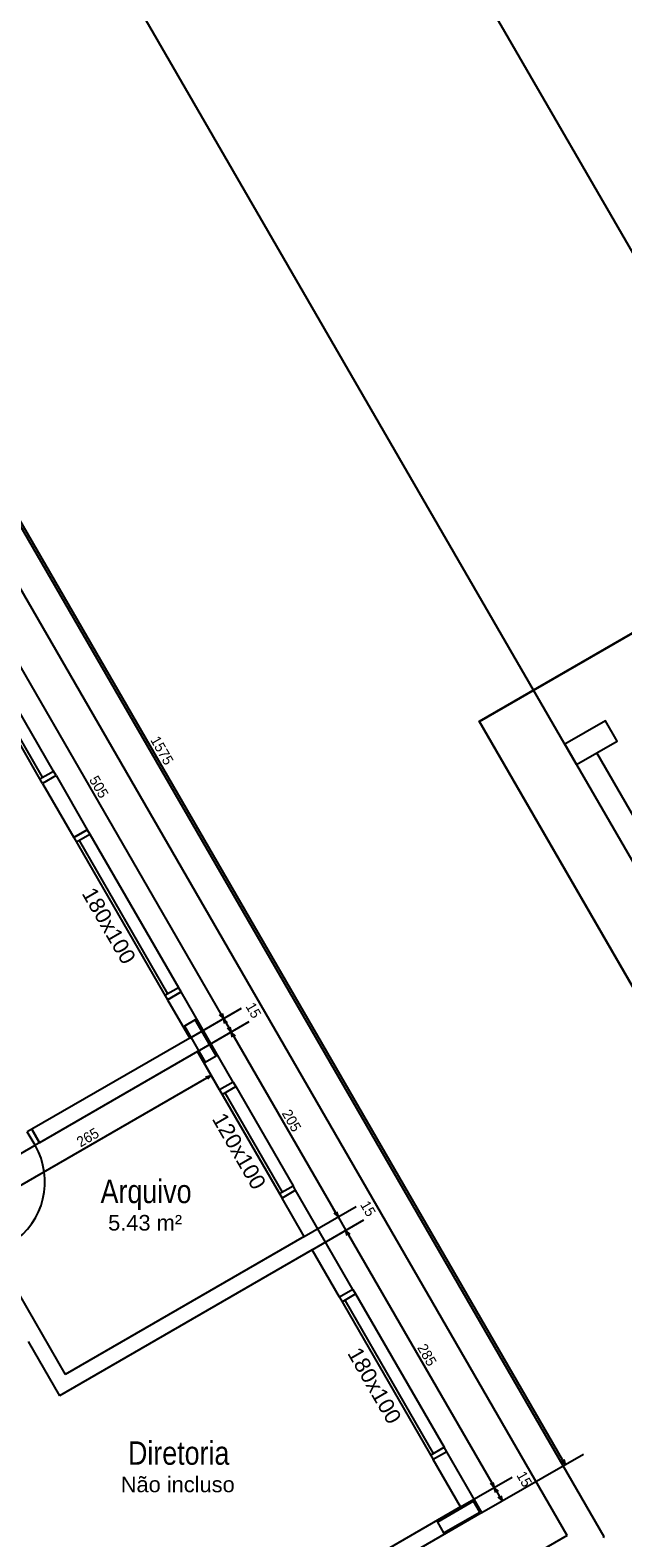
# Model space of a CAD drawing. Header units: millimetres. Extents: x -109 to 627, y -178 to 173.
# Tile 77 of 178: x 37.58 to 43.27, y 29.72 to 44.21. Entities that reach past the tile are written whole.
import ezdxf

# ---------------------------------------------------------------- set-up
doc = ezdxf.new("R2010")
doc.units = ezdxf.units.MM
for name, color, linetype in [('A-PAREDE', 5, 'Continuous'), ('A-PISOS-NIVEL', 1, 'Continuous'), ('A-PORTA', 3, 'Continuous')]:
    doc.layers.add(name, color=color, linetype=linetype)
doc.layers.add('ARQ -SIMBOLO_PORTA', color=2, linetype='Continuous', lineweight=9)
doc.layers.add('ARQ -TEXTO_AMBIENTE', color=2, linetype='Continuous', lineweight=5)
doc.styles.add('Arial Narrow', font='ARIALN.TTF', dxfattribs={"height": 0.225})
doc.styles.add('Arial_2', font='arial.ttf', dxfattribs={"height": 0.15})
doc.styles.add('GULIM', font='Gulim.ttf')
doc.dimstyles.new('GULIM-100', dxfattribs={"dimtxt": 0.1, "dimasz": 0.05, "dimexe": 0.2, "dimexo": 0, "dimgap": 0.025, "dimtad": 1, "dimdec": 0, "dimlfac": 100, "dimzin": 12, "dimdsep": 46, "dimtxsty": 'GULIM', "dimblk": 'OPEN30', "dimcen": 0, "dimclrd": 152, "dimclre": 152, "dimclrt": 152, "dimaunit": 1, "dimadec": 0, "dimazin": 0, "dimtfac": 1.875, "dimtdec": 0, "dimtmove": 2, "dimatfit": 3, "dimldrblk": 'OPEN30', "dimfxl": 0, "dimtolj": 1, "dimtzin": 12, "dimlwd": -1, "dimarcsym": 0})

# ---------------------------------------------------------------- blocks, each defined once
blk = doc.blocks.new('P-PM701')
at = {"layer": 'A-PORTA', "color": 2}
for p, q in [((-0.14, 0.66), (-0.14, 0.74)), ((-0.12, 0.66), (-0.12, 0.74)), ((-0.11, 0.77), (-0.095, 0.77)), ((-0.11, 0.75), (-0.095, 0.75)), ((-0.095, 0.735), (-0.095, 0.785)), ((-0.095, 0.785), (-0.09, 0.785)), ((-0.095, 0.735), (-0.09, 0.735)), ((-0.09, 0.15), (-0.09, 0.85)), ((-0.09, 0.85), (-0.05, 0.85)), ((-0.05, 0.15), (-0.05, 0.85)), ((-0.045, 0.785), (-0.05, 0.785)), ((-0.045, 0.735), (-0.05, 0.735)), ((-0.045, 0.735), (-0.045, 0.785)), ((-0.03, 0.77), (-0.045, 0.77)), ((-0.03, 0.75), (-0.045, 0.75)), ((-0.02, 0.66), (-0.02, 0.74)), ((0, 0.66), (0, 0.74)), ((-0.8, 0.15), (-0.75, 0.15)), ((-0.8, 0.15), (-0.8, 0)), ((-0.75, 0.15), (-0.75, 0)), ((-0.09, 0.15), (-0.05, 0.15)), ((-0.05, 0.15), (-0.05, 0)), ((-0.05, 0.15), (0, 0.15)), ((0, 0.15), (0, 0)), ((-0.8, 0), (-0.75, 0)), ((-0.05, 0), (0, 0))]:
    blk.add_line(p, q, dxfattribs=at)
for centre, radius, start, end in [((-0.05, 0.151), 0.7, 92.866, 180.0717), ((-0.11, 0.74), 0.03, 90, 180), ((-0.11, 0.74), 0.01, 90, 180), ((-0.03, 0.74), 0.03, 0, 90), ((-0.03, 0.74), 0.01, 0, 90), ((-0.13, 0.66), 0.01, 180, 0), ((-0.01, 0.66), 0.01, 180, 360)]:
    blk.add_arc(centre, radius, start, end, dxfattribs=at)
blk = doc.blocks.new('_Open30')
at = {"color": 0, "linetype": 'ByBlock', "lineweight": -2}
for p, q in [((-1, 0.27), (0, 0)), ((0, 0), (-1, -0.27)), ((0, 0), (-1, 0))]:
    blk.add_line(p, q, dxfattribs=at)
blk = doc.blocks.new('*D787')
at = {"color": 152, "lineweight": -2, "transparency": 16777216}
for p, q in [((36.589, 38.897), (37.086, 39.184)), ((39.114, 34.523), (39.611, 34.811))]:
    blk.add_line(p, q, dxfattribs=at)
at = {"color": 152, "transparency": 16777216}
blk.add_line((36.938, 39.041), (39.413, 34.754), dxfattribs=at)
at = {"layer": 'Defpoints', "color": 0, "transparency": 16777216}
for p in [(36.589, 38.897), (39.438, 34.711), (39.114, 34.523)]:
    blk.add_point(p, dxfattribs=at)
at = {"color": 152, "transparency": 16777216, "xscale": 0.05, "yscale": 0.05, "zscale": 0.05}
for p, rotation in [((36.913, 39.084), 119.9999999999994), ((39.438, 34.711), 299.9999999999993)]:
    blk.add_blockref('_Open30', p, dxfattribs=dict(at, rotation=rotation))
at = {"color": 152, "transparency": 16777216, "insert": (38.242, 36.936), "char_height": 0.1, "attachment_point": 5, "rotation": 300, "style": 'GULIM'}
blk.add_mtext('\\A1;505', dxfattribs=at)
blk = doc.blocks.new('*D788')
at = {"color": 152, "lineweight": -2, "transparency": 16777216}
for p, q in [((39.114, 34.523), (39.611, 34.811)), ((39.189, 34.393), (39.686, 34.681))]:
    blk.add_line(p, q, dxfattribs=at)
at = {"color": 152, "transparency": 16777216}
blk.add_line((39.463, 34.667), (39.488, 34.624), dxfattribs=at)
at = {"layer": 'Defpoints', "color": 0, "transparency": 16777216}
for p in [(39.114, 34.523), (39.513, 34.581), (39.189, 34.393)]:
    blk.add_point(p, dxfattribs=at)
at = {"color": 152, "transparency": 16777216, "xscale": 0.05, "yscale": 0.05, "zscale": 0.05}
for p, rotation in [((39.438, 34.711), 119.9999999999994), ((39.513, 34.581), 299.9999999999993)]:
    blk.add_blockref('_Open30', p, dxfattribs=dict(at, rotation=rotation))
at = {"color": 152, "transparency": 16777216, "insert": (39.726, 34.79), "char_height": 0.1, "attachment_point": 5, "rotation": 300, "style": 'GULIM'}
blk.add_mtext('\\A1;15', dxfattribs=at)
blk = doc.blocks.new('*D789')
at = {"color": 152, "lineweight": -2, "transparency": 16777216}
for p, q in [((39.189, 34.393), (39.686, 34.681)), ((40.214, 32.618), (40.711, 32.905))]:
    blk.add_line(p, q, dxfattribs=at)
at = {"color": 152, "transparency": 16777216}
blk.add_line((39.538, 34.537), (40.513, 32.849), dxfattribs=at)
at = {"layer": 'Defpoints', "color": 0, "transparency": 16777216}
for p in [(39.189, 34.393), (40.538, 32.805), (40.214, 32.618)]:
    blk.add_point(p, dxfattribs=at)
at = {"color": 152, "transparency": 16777216, "xscale": 0.05, "yscale": 0.05, "zscale": 0.05}
for p, rotation in [((39.513, 34.581), 119.9999999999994), ((40.538, 32.805), 299.9999999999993)]:
    blk.add_blockref('_Open30', p, dxfattribs=dict(at, rotation=rotation))
at = {"color": 152, "transparency": 16777216, "insert": (40.092, 33.731), "char_height": 0.1, "attachment_point": 5, "rotation": 300, "style": 'GULIM'}
blk.add_mtext('\\A1;205', dxfattribs=at)
blk = doc.blocks.new('*D790')
at = {"color": 152, "lineweight": -2, "transparency": 16777216}
for p, q in [((40.214, 32.618), (40.711, 32.905)), ((40.289, 32.488), (40.786, 32.776))]:
    blk.add_line(p, q, dxfattribs=at)
at = {"color": 152, "transparency": 16777216}
for p, q in [((40.513, 32.849), (40.488, 32.892)), ((40.538, 32.805), (40.613, 32.676)), ((40.638, 32.632), (40.663, 32.589))]:
    blk.add_line(p, q, dxfattribs=at)
at = {"layer": 'Defpoints', "color": 0, "transparency": 16777216}
for p in [(40.214, 32.618), (40.613, 32.676), (40.289, 32.488)]:
    blk.add_point(p, dxfattribs=at)
at = {"color": 152, "transparency": 16777216, "xscale": 0.05, "yscale": 0.05, "zscale": 0.05}
for p, rotation in [((40.538, 32.805), 299.9999999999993), ((40.613, 32.676), 119.9999999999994)]:
    blk.add_blockref('_Open30', p, dxfattribs=dict(at, rotation=rotation))
at = {"color": 152, "transparency": 16777216, "insert": (40.826, 32.885), "char_height": 0.1, "attachment_point": 5, "rotation": 300, "style": 'GULIM'}
blk.add_mtext('\\A1;15', dxfattribs=at)
blk = doc.blocks.new('*D791')
at = {"color": 152, "lineweight": -2, "transparency": 16777216}
for p, q in [((40.289, 32.488), (40.786, 32.776)), ((41.714, 30.02), (42.211, 30.307))]:
    blk.add_line(p, q, dxfattribs=at)
at = {"color": 152, "transparency": 16777216}
blk.add_line((40.638, 32.632), (42.013, 30.251), dxfattribs=at)
at = {"layer": 'Defpoints', "color": 0, "transparency": 16777216}
for p in [(40.289, 32.488), (42.038, 30.207), (41.714, 30.02)]:
    blk.add_point(p, dxfattribs=at)
at = {"color": 152, "transparency": 16777216, "xscale": 0.05, "yscale": 0.05, "zscale": 0.05}
for p, rotation in [((40.613, 32.676), 119.9999999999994), ((42.038, 30.207), 299.9999999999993)]:
    blk.add_blockref('_Open30', p, dxfattribs=dict(at, rotation=rotation))
at = {"color": 152, "transparency": 16777216, "insert": (41.392, 31.48), "char_height": 0.1, "attachment_point": 5, "rotation": 300, "style": 'GULIM'}
blk.add_mtext('\\A1;285', dxfattribs=at)
blk = doc.blocks.new('*D792')
at = {"color": 152, "lineweight": -2, "transparency": 16777216}
for p, q in [((41.714, 30.02), (42.211, 30.307)), ((41.919, 29.965), (42.286, 30.177))]:
    blk.add_line(p, q, dxfattribs=at)
at = {"color": 152, "transparency": 16777216}
blk.add_line((42.063, 30.164), (42.088, 30.121), dxfattribs=at)
at = {"layer": 'Defpoints', "color": 0, "transparency": 16777216}
for p in [(41.714, 30.02), (42.113, 30.077), (41.919, 29.965)]:
    blk.add_point(p, dxfattribs=at)
at = {"color": 152, "transparency": 16777216, "xscale": 0.05, "yscale": 0.05, "zscale": 0.05}
for p, rotation in [((42.038, 30.207), 119.9999999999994), ((42.113, 30.077), 299.9999999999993)]:
    blk.add_blockref('_Open30', p, dxfattribs=dict(at, rotation=rotation))
at = {"color": 152, "transparency": 16777216, "insert": (42.326, 30.287), "char_height": 0.1, "attachment_point": 5, "rotation": 300, "style": 'GULIM'}
blk.add_mtext('\\A1;15', dxfattribs=at)
blk = doc.blocks.new('*D793')
at = {"color": 152, "lineweight": -2, "transparency": 16777216}
for p, q in [((34.044, 43.605), (35.018, 44.167)), ((41.919, 29.965), (42.893, 30.527))]:
    blk.add_line(p, q, dxfattribs=at)
at = {"color": 152, "transparency": 16777216}
blk.add_line((42.694, 30.471), (34.869, 44.024), dxfattribs=at)
at = {"layer": 'Defpoints', "color": 0, "transparency": 16777216}
for p in [(34.844, 44.067), (34.044, 43.605), (41.919, 29.965)]:
    blk.add_point(p, dxfattribs=at)
at = {"color": 152, "transparency": 16777216, "xscale": 0.05, "yscale": 0.05, "zscale": 0.05}
for p, rotation in [((34.844, 44.067), 119.9999999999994), ((42.719, 30.427), 299.9999999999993)]:
    blk.add_blockref('_Open30', p, dxfattribs=dict(at, rotation=rotation))
at = {"color": 152, "transparency": 16777216, "insert": (38.848, 37.286), "char_height": 0.1, "attachment_point": 5, "rotation": 300, "style": 'GULIM'}
blk.add_mtext('\\A1;1575', dxfattribs=at)
blk = doc.blocks.new('*D806')
at = {"color": 152, "lineweight": -2, "transparency": 16777216}
for p, q in [((36.135, 30.783), (36.515, 31.002)), ((37.86, 27.795), (38.24, 28.014))]:
    blk.add_line(p, q, dxfattribs=at)
at = {"color": 152, "transparency": 16777216}
blk.add_line((36.367, 30.859), (38.042, 27.958), dxfattribs=at)
at = {"layer": 'Defpoints', "color": 0, "transparency": 16777216}
for p in [(36.135, 30.783), (38.067, 27.914), (37.86, 27.795)]:
    blk.add_point(p, dxfattribs=at)
at = {"color": 152, "transparency": 16777216, "xscale": 0.05, "yscale": 0.05, "zscale": 0.05}
for p, rotation in [((36.342, 30.902), 119.9999999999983), ((38.067, 27.914), 299.9999999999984)]:
    blk.add_blockref('_Open30', p, dxfattribs=dict(at, rotation=rotation))
at = {"color": 152, "transparency": 16777216, "insert": (37.27, 29.446), "char_height": 0.1, "attachment_point": 5, "rotation": 300, "style": 'GULIM'}
blk.add_mtext('\\A1;345', dxfattribs=at)
blk = doc.blocks.new('*D809')
at = {"color": 152, "lineweight": -2, "transparency": 16777216}
for p, q in [((39.189, 34.393), (39.42, 33.992)), ((36.894, 33.068), (37.125, 32.667))]:
    blk.add_line(p, q, dxfattribs=at)
at = {"color": 152, "transparency": 16777216}
blk.add_line((37.069, 32.865), (39.277, 34.14), dxfattribs=at)
at = {"layer": 'Defpoints', "color": 0, "transparency": 16777216}
for p in [(39.189, 34.393), (39.32, 34.165), (36.894, 33.068)]:
    blk.add_point(p, dxfattribs=at)
at = {"color": 152, "transparency": 16777216, "xscale": 0.05, "yscale": 0.05, "zscale": 0.05}
for p, rotation in [((39.32, 34.165), 29.99999999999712), ((37.025, 32.84), 209.9999999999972)]:
    blk.add_blockref('_Open30', p, dxfattribs=dict(at, rotation=rotation))
at = {"color": 152, "transparency": 16777216, "insert": (38.135, 33.569), "char_height": 0.1, "attachment_point": 5, "rotation": 30, "style": 'GULIM'}
blk.add_mtext('\\A1;265', dxfattribs=at)

msp = doc.modelspace()

# ---------------------------------------------------------------- hatches: boundary and pattern name
h = msp.add_hatch()
h.set_pattern_fill('_USER', color=1, scale=2, angle=60, pattern_type=0)
h.set_pattern_definition([(60, (-25.5503, -98.689), (-1.73205, 1), [])])
h.paths.add_polyline_path([(32.24152, 55.32952), (32.20231, 55.27834), (32.53378, 53.94893, -0.06116576), (32.58217, 53.95487, -0.41421356), (32.78217, 53.75487), (33.41002, 53.75487, -0.02346088), (33.1173, 54.12125)])
h.paths.add_polyline_path([(32.20231, 55.27834), (31.72955, 54.66131), (32.38226, 53.7608, -0.33604975), (32.53378, 53.94893)])
h.paths.add_polyline_path([(33.41002, 53.75487), (32.78217, 53.75487, -0.41421356), (32.58217, 53.55487), (32.58217, 53.49066, 0.22887091), (37.10896, 51.24921), (45.12845, 50.88265), (61.3367, 50.88265), (60.54748, 51.29066, 0.11737763), (58.30012, 51.84887), (37.11684, 52.05586, -0.21314438)])
h.paths.add_polyline_path([(61.3367, 50.88265), (45.12845, 50.88265), (58.07698, 50.29078, -0.11737763), (59.96176, 49.82263), (61.41507, 48.8419), (61.98434, 49.17068), (62.65949, 48.00212), (64.88626, 46.49943, -0.27843453), (67.15371, 42.80561), (67.85014, 39.01805), (69.34943, 36.42305), (69.29492, 43.76169, 0.27843453), (66.59128, 48.16611)])
h.paths.add_polyline_path([(33.14242, 53.68244), (34.33563, 53.68244), (34.33563, 54.19762), (33.14242, 54.19762)], flags=9)
h.paths.add_polyline_path([(62.48233, 49.23096), (62.58565, 49.05206), (62.74702, 49.14526), (62.6437, 49.32416)], flags=24)
h.paths.add_polyline_path([(62.68661, 48.87274), (62.78993, 48.69384), (62.9513, 48.78704), (62.84798, 48.96594)], flags=24)
h = msp.add_hatch()
h.set_pattern_fill('_USER', color=1, angle=60, pattern_type=0)
h.set_pattern_definition([(60, (-25.5503, -98.689), (-0.8660254, 0.5), [])])
h.paths.add_polyline_path([(32.52712, 53.5626, -0.34296907), (32.38226, 53.7608), (31.72955, 54.66131), (29.14804, 51.29204), (33.68823, 50.88265), (45.12845, 50.88265), (37.10896, 51.24921, -0.23297894)])
h.paths.add_polyline_path([(45.12845, 50.88265), (33.68823, 50.88265), (60.72706, 48.44453), (61.41507, 48.8419), (59.96176, 49.82263, 0.11737763), (58.07698, 50.29078)])
h.paths.add_polyline_path([(64.88626, 46.49943), (62.65949, 48.00212), (67.85014, 39.01805), (67.15371, 42.80561, 0.27843453)])

# ---------------------------------------------------------------- linework, layer by layer
at = {"layer": 'A-PAREDE', "color": 252}
for p, q in [((34.37797, 44.82567), (43.08984, 29.73627)), ((42.73816, 29.74539), (34.26316, 44.42452)), ((37.83104, 37.04476), (37.70114, 36.96976)), ((38.00114, 36.45015), (38.13104, 36.52515)), ((38.13104, 36.52515), (38.00114, 36.45015)), ((38.90114, 34.8913), (39.03104, 34.9663)), ((39.03104, 34.9663), (38.90114, 34.8913)), ((39.21563, 34.49553), (39.21563, 34.49553)), ((39.53104, 34.10028), (39.40114, 34.02528)), ((40.13104, 33.06105), (40.00114, 32.98605)), ((40.68104, 32.10842), (40.55114, 32.03342)), ((41.58104, 30.54957), (41.45114, 30.47457)), ((41.69485, 29.92246), (41.69485, 29.92246)), ((42.73816, 29.74539), (36.26462, 26.00789))]:
    msp.add_line(p, q, dxfattribs=at)
at = {"layer": 'A-PAREDE', "color": 2}
for p, q in [((37.70114, 36.96976), (36.80114, 38.52861)), ((37.80604, 37.08807), (36.95604, 38.56031)), ((37.70212, 37.02807), (36.85212, 38.50031)), ((37.67614, 37.01307), (37.80604, 37.08807)), ((37.83104, 37.04476), (37.80604, 37.08807)), ((38.13104, 36.52515), (38.15604, 36.48185)), ((38.00114, 36.45015), (38.90114, 34.8913)), ((38.02614, 36.40685), (38.15604, 36.48185)), ((38.05212, 36.42185), (38.90212, 34.9496)), ((38.15604, 36.48185), (39.00604, 35.0096)), ((38.87614, 34.9346), (39.00604, 35.0096)), ((39.03104, 34.9663), (39.00604, 35.0096)), ((39.42614, 33.98198), (39.55604, 34.05698)), ((39.53104, 34.10028), (39.55604, 34.05698)), ((39.55604, 34.05698), (40.10604, 33.10435)), ((39.40114, 34.02528), (40.00114, 32.98605)), ((39.45212, 33.99698), (40.00212, 33.04435)), ((39.97614, 33.02935), (40.10604, 33.10435)), ((40.13104, 33.06105), (40.10604, 33.10435)), ((40.55114, 32.03342), (41.45114, 30.47457)), ((40.57614, 31.99012), (40.70604, 32.06512)), ((40.68104, 32.10842), (40.70604, 32.06512)), ((40.70604, 32.06512), (41.55604, 30.59288)), ((40.60212, 32.00512), (41.45212, 30.53288)), ((41.42614, 30.51788), (41.55604, 30.59288)), ((41.58104, 30.54957), (41.55604, 30.59288))]:
    msp.add_line(p, q, dxfattribs=at)
at = {"layer": 'A-PAREDE', "color": 4}
for p, q in [((42.82837, 37.1503), (46.11978, 31.45264)), ((37.83104, 37.04476), (37.70114, 36.96976)), ((37.70114, 36.96976), (38.00114, 36.45015)), ((37.83104, 37.04476), (38.13104, 36.52515)), ((38.13104, 36.52515), (38.00114, 36.45015)), ((39.03104, 34.9663), (38.90114, 34.8913)), ((39.53104, 34.10028), (39.03104, 34.9663)), ((38.90114, 34.8913), (39.11364, 34.52324)), ((39.11364, 34.52324), (37.59809, 33.64824)), ((39.18864, 34.39334), (37.67309, 33.51834)), ((39.40114, 34.02528), (39.18864, 34.39334)), ((39.53104, 34.10028), (39.40114, 34.02528)), ((37.59809, 33.64824), (37.67309, 33.51834)), ((36.89367, 33.06834), (37.91867, 31.29299)), ((40.13104, 33.06105), (40.00114, 32.98605)), ((40.68104, 32.10842), (40.13104, 33.06105)), ((40.21364, 32.61799), (40.00114, 32.98605)), ((40.21364, 32.61799), (37.91867, 31.29299)), ((40.28864, 32.48808), (37.86377, 31.08808)), ((40.55114, 32.03342), (40.28864, 32.48808)), ((40.68104, 32.10842), (40.55114, 32.03342)), ((37.56377, 31.6077), (37.86377, 31.08808)), ((41.58104, 30.54957), (41.45114, 30.47457)), ((41.71364, 30.01991), (41.45114, 30.47457)), ((41.91854, 29.96501), (41.58104, 30.54957)), ((41.71364, 30.01991), (37.85983, 27.79491)), ((41.91854, 29.96501), (37.80492, 27.59001))]:
    msp.add_line(p, q, dxfattribs=at)
at = {"layer": 'A-PAREDE', "color": 1}
msp.add_line((36.98027, 33.11834), (37.62979, 33.49334), dxfattribs=at)
at = {"layer": 'A-PAREDE', "color": 252}
for points in [[(78.58877, 20.4212), (58.49878, 8.8181), (41.89434, 37.56758), (61.98434, 49.17068)], [(78.59321, 20.42376), (58.505, 8.81756), (41.89613, 37.56448), (61.98434, 49.17068)]]:
    msp.add_lwpolyline(points, close=True, dxfattribs=at)
at = {"layer": 'A-PAREDE', "color": 4}
msp.add_lwpolyline([(42.71581, 37.34512), (42.82834, 37.15028), (43.21802, 37.37534), (43.10549, 37.57018)], close=True, dxfattribs=at)
msp.add_lwpolyline([(46.31496, 31.56541), (43.02319, 37.26286), (43.21798, 37.3754)], dxfattribs=at)
at = {"layer": 'A-PAREDE', "color": 252}
for points in [[(39.26367, 34.29233), (39.36759, 34.35233), (39.16759, 34.69874), (39.06367, 34.63874), (39.26367, 34.29233)], [(41.89805, 29.9705), (41.83805, 30.07442), (41.49164, 29.87442), (41.55164, 29.7705), (41.89805, 29.9705)]]:
    msp.add_lwpolyline(points, dxfattribs=at)
msp.add_arc((43.08118, 29.73127), 0.01, 301.080924, 30, dxfattribs=at)
at = {"layer": 'A-PISOS-NIVEL', "color": 252}
msp.add_line((45.36102, 38.61356), (40.17264, 47.59369), dxfattribs=at)
msp.add_lwpolyline([(42.82837, 37.1503), (38.35453, 44.89369)], dxfattribs=at)

# ---------------------------------------------------------------- block references
at = {"layer": 'A-PAREDE', "color": 252, "rotation": 210.0000000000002}
msp.add_blockref('P-PM701', (36.90527, 33.24824), dxfattribs=at)

# ---------------------------------------------------------------- texts
at = {"layer": 'ARQ -SIMBOLO_PORTA', "char_height": 0.149961, "width": 0.8224899, "attachment_point": 2, "rotation": 300, "line_spacing_factor": 0.941778, "style": 'Arial_2'}
for s, insert in [('180x100', (38.40396, 35.64049)), ('120x100', (39.65396, 33.47543)), ('180x100', (40.95396, 31.22376))]:
    msp.add_mtext(s, dxfattribs=dict(at, insert=insert))
at = {"layer": 'ARQ -TEXTO_AMBIENTE', "attachment_point": 2}
for s, insert, char_height, width, line_spacing_factor, style in [('Arquivo', (38.69505, 33.16317), 0.224942, 1.3066052, 0.974696, 'Arial Narrow'), ('5.43 m²', (38.68569, 32.8243), 0.149961, 1.3071714, 0.941778, 'Arial_2'), ('Diretoria', (39.0082, 30.64988), 0.224942, 1.3066052, 0.974696, 'Arial Narrow'), ('Não incluso', (38.99884, 30.31102), 0.1499612, 1.3071714, 0.941778, 'Arial_2')]:
    msp.add_mtext(s, dxfattribs=dict(at, insert=insert, char_height=char_height, width=width, line_spacing_factor=line_spacing_factor, style=style))

# ---------------------------------------------------------------- dimensions: what is measured, and where the dimension line sits
for base, p1, p2, angle, picture, middle in [((34.84447, 44.06732), (41.91854, 29.96501), (34.04354, 43.60491), 120, '*D793', (38.84814, 37.28557)), ((39.43826, 34.71066), (36.58864, 38.89667), (39.11364, 34.52324), 120, '*D787', (38.2418, 36.93551)), ((39.51326, 34.58076), (39.11364, 34.52324), (39.18864, 34.39334), 120, '*D788', (39.72595, 34.79016)), ((40.53826, 32.8054), (39.18864, 34.39334), (40.21364, 32.61799), 120, '*D789', (40.0918, 33.73121)), ((39.32018, 34.1655), (36.89367, 33.06834), (39.18864, 34.39334), 210, '*D809', (38.13457, 33.56905)), ((40.61326, 32.6755), (40.21364, 32.61799), (40.28864, 32.48808), 120, '*D790', (40.82595, 32.8849)), ((42.03826, 30.20733), (40.28864, 32.48808), (41.71364, 30.01991), 120, '*D791', (41.3918, 31.47955)), ((38.06668, 27.91434), (36.13483, 30.7827), (37.85983, 27.79491), 120, '*D806', (37.27028, 29.44639)), ((42.11326, 30.07742), (41.71364, 30.01991), (41.91854, 29.96501), 120, '*D792', (42.32595, 30.28682))]:
    dim = msp.add_linear_dim(base=base, p1=p1, p2=p2, angle=angle, dimstyle='GULIM-100')
    dim.commit()
    dim.dimension.update_dxf_attribs({"geometry": picture, "text_midpoint": middle})

doc.saveas('drawing.dxf')
